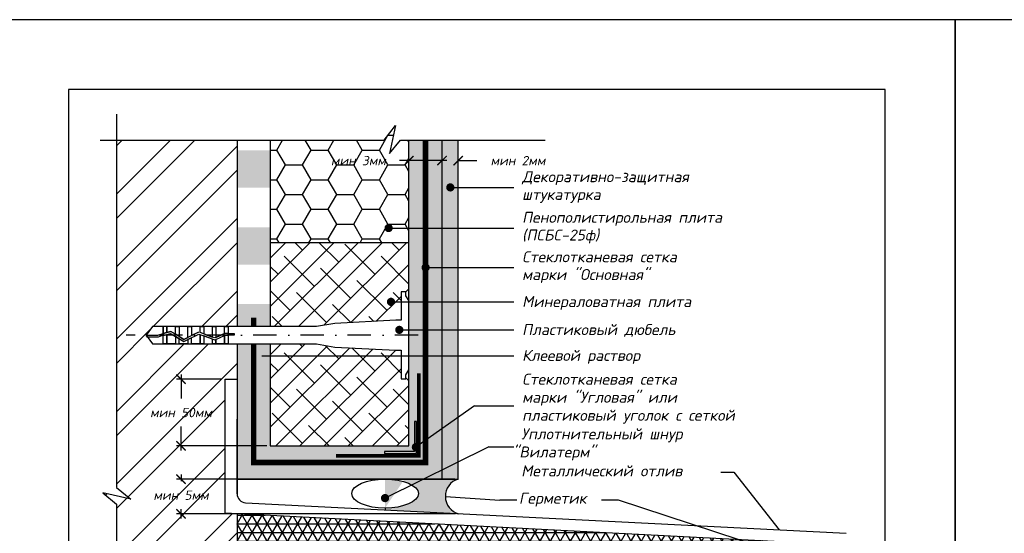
# Model space of a CAD drawing. Header units: inches. Extents: x 47 to 4151, y -1120 to 1902.
# Tile 8 of 93: x 692 to 903, y -239 to -129. Entities that reach past the tile are written whole.
import ezdxf

# ---------------------------------------------------------------- set-up
doc = ezdxf.new("R2010")
doc.units = ezdxf.units.IN
doc.header["$LTSCALE"] = 10
doc.header["$MEASUREMENT"] = 0
doc.linetypes.add('DASHDOT', pattern=[1, 0.5, -0.25, 0, -0.25])
doc.linetypes.add('HIDDEN', pattern=[0.375, 0.25, -0.125])
doc.layers.add('dim', color=160, linetype='Continuous', lineweight=15)
doc.layers.add('Layer1', color=108, linetype='Continuous', lineweight=30)
for name, color, linetype in [('DUBEL', 142, 'Continuous'), ('hatch', 240, 'Continuous'), ('ndp', 242, 'Continuous'), ('ramka', 248, 'Continuous')]:
    doc.layers.add(name, color=color, linetype=linetype)
doc.layers.add('list', color=5, linetype='Continuous', plot=False)
doc.styles.add('style2', font='romans.shx', dxfattribs={"oblique": 12})
doc.dimstyles.new('1', dxfattribs={"dimtxt": 2, "dimasz": 2, "dimexe": 1, "dimexo": 0.7, "dimgap": 2, "dimtad": 0, "dimtih": 1, "dimtoh": 1, "dimdec": 4, "dimzin": 0, "dimdsep": 46, "dimtxsty": 'style2', "dimblk": 'ARCHTICK', "dimcen": 1.5, "dimdle": 1, "dimadec": 0, "dimazin": 0, "dimtfac": 1, "dimtdec": 4, "dimtofl": 0, "dimtmove": 0, "dimatfit": 2, "dimldrblk": 'DOTSMALL', "dimfxl": 1, "dimtolj": 1, "dimtzin": 0, "dimarcsym": 0})

# ---------------------------------------------------------------- blocks, each defined once
blk = doc.blocks.new('_ArchTick')
at = {"layer": 'DUBEL', "color": 0, "const_width": 0.15}
blk.add_lwpolyline([(-0.5, -0.5), (0.5, 0.5)], dxfattribs=at)
blk = doc.blocks.new('*D134')
at = {"layer": 'Defpoints', "color": 0}
for p in [(785.8110356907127, -159.0530771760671), (782.3555807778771, -160.8051728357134), (785.8110356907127, -160.9219795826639)]:
    blk.add_point(p, dxfattribs=at)
at = {"layer": 'dim', "color": 0, "lineweight": -2}
for p, q in [((782.3555807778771, -160.1051728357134), (782.3555807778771, -158.0530771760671)), ((785.8110356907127, -160.2219795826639), (785.8110356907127, -158.0530771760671)), ((782.3555807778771, -159.0530771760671), (780.3555807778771, -159.0530771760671)), ((785.8110356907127, -159.0530771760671), (789.8110356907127, -159.0530771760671))]:
    blk.add_line(p, q, dxfattribs=at)
at = {"layer": 'dim', "color": 0, "lineweight": -2, "xscale": 2, "yscale": 2, "zscale": 2}
blk.add_blockref('_ArchTick', (782.3555807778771, -159.0530771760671), dxfattribs=at)
at = {"layer": 'dim', "color": 0, "lineweight": -2, "xscale": 2, "yscale": 2, "zscale": 2, "rotation": 180}
blk.add_blockref('_ArchTick', (785.8110356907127, -159.0530771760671), dxfattribs=at)
at = {"layer": 'dim', "color": 0, "insert": (798.6306563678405, -159.0530771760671), "char_height": 2, "attachment_point": 5, "style": 'style2'}
blk.add_mtext('\\A1;{\\fRomanS|b0|i0|c204|p2;мин 2мм}', dxfattribs=at)
blk = doc.blocks.new('_DotSmall')
at = {"layer": 'DUBEL', "color": 0, "const_width": 0.5}
blk.add_lwpolyline([(-0.0625, 0, 1), (0.0625, 0, 1)], format="xyb", close=True, dxfattribs=at)
blk = doc.blocks.new('*D135')
at = {"layer": 'Defpoints', "color": 0}
for p in [(775.2569799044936, -159.0530771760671), (775.2569799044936, -160.2217751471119), (782.3555807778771, -160.8051728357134)]:
    blk.add_point(p, dxfattribs=at)
at = {"layer": 'dim', "color": 0, "lineweight": -2}
for p, q in [((775.2569799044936, -159.5217751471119), (775.2569799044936, -158.0530771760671)), ((782.3555807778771, -160.1051728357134), (782.3555807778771, -158.0530771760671)), ((775.2569799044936, -159.0530771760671), (773.2569799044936, -159.0530771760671)), ((783.3555807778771, -159.0530771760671), (775.2569799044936, -159.0530771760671))]:
    blk.add_line(p, q, dxfattribs=at)
at = {"layer": 'dim', "color": 0, "lineweight": -2, "xscale": 2, "yscale": 2, "zscale": 2, "rotation": 180}
blk.add_blockref('_ArchTick', (775.2569799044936, -159.0530771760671), dxfattribs=at)
at = {"layer": 'dim', "color": 0, "lineweight": -2, "xscale": 2, "yscale": 2, "zscale": 2}
blk.add_blockref('_ArchTick', (782.3555807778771, -159.0530771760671), dxfattribs=at)
at = {"layer": 'dim', "color": 0, "insert": (764.4373592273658, -159.0530771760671), "char_height": 2, "attachment_point": 5, "style": 'style2'}
blk.add_mtext('\\A1;{\\fRomanS|b0|i0|c204|p2;мин 3мм}', dxfattribs=at)
blk = doc.blocks.new('*D137')
at = {"layer": 'Defpoints', "color": 0}
for p in [(735.8862996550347, -205.9392512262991), (726.4203222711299, -220.2491015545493), (745.5445629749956, -220.2491015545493)]:
    blk.add_point(p, dxfattribs=at)
at = {"layer": 'dim', "color": 0, "lineweight": -2}
for p, q in [((735.1862996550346, -205.9392512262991), (725.4203222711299, -205.9392512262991)), ((726.4203222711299, -204.9392512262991), (726.4203222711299, -210.0849779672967)), ((726.4203222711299, -221.2491015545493), (726.4203222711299, -216.1033748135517)), ((744.8445629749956, -220.2491015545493), (725.4203222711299, -220.2491015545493))]:
    blk.add_line(p, q, dxfattribs=at)
at = {"layer": 'dim', "color": 0, "lineweight": -2, "xscale": 2, "yscale": 2, "zscale": 2}
for p, rotation in [((726.4203222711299, -205.9392512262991), 90), ((726.4203222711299, -220.2491015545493), 270)]:
    blk.add_blockref('_ArchTick', p, dxfattribs=dict(at, rotation=rotation))
at = {"layer": 'dim', "color": 0, "insert": (726.4203222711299, -213.0941763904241), "char_height": 2, "attachment_point": 5, "style": 'style2'}
blk.add_mtext('\\A1;{\\fRomanS|b0|i0|c204|p2;мин 50мм}', dxfattribs=at)
blk = doc.blocks.new('*D138')
at = {"layer": 'Defpoints', "color": 0}
for p in [(785.8110356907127, -227.347702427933), (726.4203222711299, -234.7898405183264), (785.9485777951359, -234.7898405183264)]:
    blk.add_point(p, dxfattribs=at)
at = {"layer": 'dim', "color": 0, "lineweight": -2}
for p, q in [((785.1110356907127, -227.347702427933), (725.4203222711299, -227.347702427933)), ((726.4203222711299, -226.347702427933), (726.4203222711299, -227.8006024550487)), ((726.4203222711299, -235.7898405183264), (726.4203222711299, -233.8189993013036)), ((785.2485777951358, -234.7898405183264), (725.4203222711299, -234.7898405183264))]:
    blk.add_line(p, q, dxfattribs=at)
at = {"layer": 'dim', "color": 0, "lineweight": -2, "xscale": 2, "yscale": 2, "zscale": 2}
for p, rotation in [((726.4203222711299, -227.347702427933), 90), ((726.4203222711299, -234.7898405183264), 270)]:
    blk.add_blockref('_ArchTick', p, dxfattribs=dict(at, rotation=rotation))
at = {"layer": 'dim', "color": 0, "insert": (726.4203222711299, -230.809800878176), "char_height": 2, "attachment_point": 5, "style": 'style2'}
blk.add_mtext('\\A1;{\\fRomanS|b0|i0|c204|p2;мин }5{\\fRomanS|b0|i0|c204|p2;мм}', dxfattribs=at)

msp = doc.modelspace()

# ---------------------------------------------------------------- hatches: boundary and pattern name
at = {"layer": 'hatch'}
h = msp.add_hatch(dxfattribs=at)
h.set_pattern_fill('HONEY', color=256, scale=29.32749405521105, style=0)
h.set_pattern_definition([(0, (-48.56680414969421, 192.4329305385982), (5.498905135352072, 3.174794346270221), [3.665936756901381, -7.331873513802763]), (120, (-48.56680414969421, 192.4329305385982), (-5.498905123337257, 3.174794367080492), [3.665936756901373, -7.331873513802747]), (59.99999999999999, (-48.56680414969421, 192.4329305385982), (1.201481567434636e-08, 6.349588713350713), [-7.331873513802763, 3.665936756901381])])
h.paths.add_polyline_path([(775.2569799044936, -154.6687945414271), (773.4433727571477, -154.6687945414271), (771.0713913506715, -157.5551331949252), (772.3835526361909, -151.5541209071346), (769.9288202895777, -154.6687945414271), (745.5445629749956, -154.6687945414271), (745.5445629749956, -162.7518252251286), (745.5445629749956, -176.6844207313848), (775.2569799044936, -176.6844207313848)])
h.paths.add_polyline_path([(808.5866301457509, -248.4781241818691), (782.3555807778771, -248.4781241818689), (782.3555807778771, -280.2580797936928), (788.7808087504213, -280.258079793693), (792.7434569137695, -279.5825234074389), (805.7999637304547, -278.9011782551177), (806.9360569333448, -278.9011782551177), (806.9360569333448, -272.792513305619), (807.956920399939, -272.792513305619), (807.956920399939, -273.6341428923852), (808.5866301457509, -274.6763131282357)])
h.paths.add_polyline_path([(832.4825899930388, -269.6004021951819), (832.4825899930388, -248.4781241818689), (812.153560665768, -248.4781241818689), (812.153560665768, -289.0012458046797), (824.399460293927, -289.0012458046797, 0.4142135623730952), (832.4825899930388, -280.9181161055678)])
h.paths.add_polyline_path([(846.9112612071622, -248.4781241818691), (836.0495205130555, -248.4781241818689), (836.0495205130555, -269.6004021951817), (846.9112612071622, -269.6004021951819)])
h.paths.add_polyline_path([(808.5866301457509, -307.8627182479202), (808.5866301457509, -289.5655429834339), (807.956920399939, -290.607713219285), (807.956920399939, -291.4493428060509), (806.9360569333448, -291.4493428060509), (806.9360569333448, -285.3406778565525), (805.7999637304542, -285.3406778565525), (792.7434569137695, -284.6593327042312), (788.7808087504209, -283.9837763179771), (782.3555807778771, -283.9837763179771), (782.3555807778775, -322.3308960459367), (794.118452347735, -322.3308960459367, 0.4142135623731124)])
h.paths.add_polyline_path([(775.2569799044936, -283.9837763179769), (745.5445629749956, -283.9837763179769), (745.5445629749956, -344.7444599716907), (769.8714412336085, -344.7444599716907), (772.3261735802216, -341.6297863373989), (771.0140122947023, -347.6307986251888), (773.3859937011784, -344.7444599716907), (775.2569799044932, -344.7444599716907)])
h.paths.add_polyline_path([(775.2569799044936, -248.4781241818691), (745.5445629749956, -248.4781241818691), (745.5445629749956, -280.258079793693), (775.2569799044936, -280.2580797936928)])
h.paths.add_polyline_path([(758.1177385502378, -157.5438787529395), (772.7569799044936, -157.5438787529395), (772.7569799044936, -160.5622755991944), (758.1177385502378, -160.5622755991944)], flags=24)
h = msp.add_hatch(dxfattribs=at)
h.set_pattern_fill('ANSI32', color=256, scale=29.32749405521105, style=0)
h.set_pattern_definition([(45, (-48.56680414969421, 192.4329305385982), (-7.77662622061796, 7.776626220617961), []), (45, (-43.38238667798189, 192.4329305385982), (-7.77662622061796, 7.776626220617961), [])])
h.paths.add_polyline_path([(738.4459621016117, -283.9837763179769), (734.7194441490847, -283.9837763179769), (733.9402211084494, -283.9837763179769), (731.3129955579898, -283.9837763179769), (728.6857700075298, -283.9837763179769), (726.8377674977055, -283.9837763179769), (724.2105419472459, -283.9837763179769), (720.8040933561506, -283.9837763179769), (718.4773426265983, -283.9837763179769), (717.1346360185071, -282.1209280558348), (718.4773426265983, -280.258079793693), (720.8040933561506, -280.2580797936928), (721.5833163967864, -280.2580797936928), (724.2105419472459, -280.2580797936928), (726.8377674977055, -280.2580797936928), (729.4649930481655, -280.2580797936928), (732.0922185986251, -280.2580797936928), (734.7194441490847, -280.2580797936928), (738.4459621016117, -280.258079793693), (738.4459621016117, -234.7558036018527), (735.8862996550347, -234.6238367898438), (735.8862996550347, -205.9392512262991), (738.4459621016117, -205.9392512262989), (738.4459621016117, -198.374547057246), (736.5395339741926, -198.374547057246), (735.7603109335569, -198.374547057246), (733.1330853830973, -198.374547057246), (730.5058598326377, -198.374547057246), (728.6578573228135, -198.374547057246), (726.0306317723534, -198.374547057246), (722.6241831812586, -198.374547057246), (720.2974324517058, -198.374547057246), (718.9547258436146, -196.5116987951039), (720.2974324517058, -194.6488505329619), (722.6241831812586, -194.6488505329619), (723.4034062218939, -194.6488505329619), (726.0306317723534, -194.6488505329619), (728.6578573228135, -194.6488505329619), (731.285082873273, -194.6488505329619), (733.9123084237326, -194.6488505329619), (736.5395339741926, -194.6488505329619), (738.4459621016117, -194.6488505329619), (738.4459621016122, -154.6687945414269), (712.5728388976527, -154.6687945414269), (712.5728388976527, -229.1930624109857), (715.6875125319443, -231.6477947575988), (709.6865002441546, -230.3356334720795), (712.5728388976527, -232.7076148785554), (712.5728388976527, -344.7444599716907), (738.4459621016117, -344.7444599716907)])
h.paths.add_polyline_path([(718.971859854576, -252.1692968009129), (735.5375138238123, -252.1692968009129), (735.5375138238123, -255.1876936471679), (718.971859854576, -255.1876936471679)], flags=24)
h.paths.add_polyline_path([(718.1374952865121, -211.5849779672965), (734.703149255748, -211.5849779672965), (734.703149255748, -214.6033748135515), (718.1374952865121, -214.6033748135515)], flags=24)
h.paths.add_polyline_path([(719.0436540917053, -229.3006024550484), (733.7969904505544, -229.3006024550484), (733.7969904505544, -232.3189993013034), (719.0436540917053, -232.3189993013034)], flags=24)
h = msp.add_hatch(dxfattribs=at)
h.set_pattern_fill('DOTS', color=256, scale=7, style=0)
h.set_pattern_definition([(0, (-48.56680414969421, 192.4329305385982), (0.21875, 0.4375), [0, -0.4375])])
h.paths.add_polyline_path([(782.3555807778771, -154.6687945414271), (778.8062803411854, -154.6687945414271), (778.8062803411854, -223.7984019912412), (741.9952625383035, -223.7984019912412), (741.9952625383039, -198.3745470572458), (738.4459621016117, -198.374547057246), (738.4459621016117, -227.347702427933), (782.3555807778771, -227.3477024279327)])
h.paths.add_polyline_path([(778.8062803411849, -154.6687945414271), (775.2569799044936, -154.6687945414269), (775.2569799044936, -193.0944731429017), (775.2569799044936, -203.956313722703), (775.2569799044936, -220.2491015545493), (745.5445629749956, -220.2491015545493), (745.5445629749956, -198.3745470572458), (741.9952625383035, -198.3745470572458), (741.9952625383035, -223.7984019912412), (778.8062803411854, -223.7984019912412)])
h.paths.add_polyline_path([(776.8882160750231, -215.0419245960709), (776.8882160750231, -220.0874322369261, -0.3248751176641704), (777.192120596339, -220.5057918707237, -0.3248751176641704), (776.8882160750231, -220.9241515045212), (776.8882160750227, -221.8803377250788), (770.0498029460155, -221.8803377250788), (770.049802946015, -221.4725286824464), (776.4804070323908, -221.4725286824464), (776.4804070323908, -220.8516922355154, -0.2301352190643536), (776.3122957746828, -220.5057918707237, -0.2301352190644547), (776.4804070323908, -220.1598915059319), (776.4804070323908, -215.0419245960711)], flags=17)
h.paths.add_polyline_path([(745.5445629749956, -189.8378953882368), (738.4459621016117, -189.8378953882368), (738.4459621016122, -194.6488505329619), (745.5445629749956, -194.6488505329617)], flags=17)
h.paths.add_polyline_path([(745.5445629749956, -173.3361400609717), (738.4459621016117, -173.3361400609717), (738.4459621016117, -181.3369920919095), (745.5445629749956, -181.3369920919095)])
h.paths.add_polyline_path([(745.5445629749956, -156.8343847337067), (738.4459621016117, -156.8343847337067), (738.4459621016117, -164.8352367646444), (745.5445629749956, -164.8352367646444)])
h = msp.add_hatch(dxfattribs=at)
h.set_pattern_fill('AR-CONC', color=256, scale=0.293274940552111, style=0)
h.set_pattern_definition([(49.99999999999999, (-48.56680414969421, 192.4329305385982), (2.103544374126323, -0.1840362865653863), [0.2199562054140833, -2.419518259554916]), (355, (-48.56680414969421, 192.4329305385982), (-0.406922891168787, 2.205991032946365), [0.1759649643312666, -1.935614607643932]), (100.4514, (-48.3915087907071, 192.417594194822), (1.696623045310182, 2.021953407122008), [0.1869340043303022, -2.056274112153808]), (46.18420000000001, (-48.56680414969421, 193.0194804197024), (3.129950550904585, -0.4854257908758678), [0.3299343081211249, -3.629277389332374]), (96.6356, (-48.30597496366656, 192.9790281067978), (2.741131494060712, 2.85684360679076), [0.2804010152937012, -3.084410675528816]), (351.1842, (-48.56680414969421, 193.0194804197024), (2.741129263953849, 2.856845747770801), [0.2639474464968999, -2.903421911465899]), (21, (-48.27352920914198, 192.8728429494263), (1.750578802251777, -1.180780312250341), [0.2199562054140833, -2.419518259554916]), (326.0000000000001, (-48.27352920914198, 192.8728429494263), (0.7135828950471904, 2.126683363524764), [0.1759649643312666, -1.935614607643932]), (71.4514, (-48.12764770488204, 192.7744444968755), (2.464162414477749, 0.9459011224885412), [0.1869340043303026, -2.056274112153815]), (37.50000000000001, (-48.56680414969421, 192.4329305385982), (0.03566180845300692, 0.9762942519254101), [0, -1.912152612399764, 0, -1.964942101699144, 0, -1.942946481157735]), (7.499999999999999, (-48.56680414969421, 192.4329305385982), (0.7715170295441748, 1.156710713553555), [0, -1.120310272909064, 0, -1.868161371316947, 0, -0.7405192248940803]), (327.5, (-49.22080726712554, 192.4329305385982), (1.565567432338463, -0.06614778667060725), [0, -0.7331873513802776, 0, -2.287544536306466, 0, -3.035395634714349]), (317.5, (-49.51408220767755, 192.4329305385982), (1.710338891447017, 0.2935828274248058), [0, -0.9531435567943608, 0, -1.519164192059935, 0, -2.155570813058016])])
h.paths.add_polyline_path([(785.8110356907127, -183.7875005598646), (785.8110356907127, -154.6687945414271), (782.3555807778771, -154.6687945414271), (782.3555807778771, -227.3477024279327), (785.8110356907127, -227.347702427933)])
h = msp.add_hatch(dxfattribs=at)
h.set_pattern_fill('ANSI38', color=256, scale=29.32749405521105, style=0)
h.set_pattern_definition([(45, (-48.56680414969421, 192.4329305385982), (-2.592208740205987, 2.592208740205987), []), (135, (-48.56680414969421, 192.4329305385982), (-7.77662622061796, 2.592208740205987), [9.164841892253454, -5.498905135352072])])
h.paths.add_polyline_path([(775.2569799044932, -203.9563137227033), (774.6272701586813, -204.9984839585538), (774.6272701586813, -205.8401135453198), (773.6064066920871, -205.8401135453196), (773.6064066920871, -199.7314485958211), (772.4703134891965, -199.7314485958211), (759.4138066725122, -199.0501034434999), (755.4511585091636, -198.374547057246), (745.5445629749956, -198.374547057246), (745.5445629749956, -212.7691814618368), (745.5445629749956, -220.2491015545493), (775.2569799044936, -220.2491015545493)])
h.paths.add_polyline_path([(775.2569799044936, -176.6844207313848), (745.5445629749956, -176.6844207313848), (745.5445629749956, -179.5562287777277), (745.5445629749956, -194.6488505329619), (755.4511585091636, -194.6488505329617), (759.4138066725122, -193.9732941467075), (772.4703134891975, -193.2919489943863), (773.6064066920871, -193.2919489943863), (773.6064066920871, -187.1832840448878), (774.6272701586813, -187.1832840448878), (774.6272701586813, -188.024913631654), (775.2569799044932, -189.0670838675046)])
h = msp.add_hatch(color=256, dxfattribs=at)
edge = h.paths.add_edge_path()
edge.add_line((785.8110356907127, -227.347702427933), (782.3555807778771, -227.347702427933))
edge.add_line((782.3555807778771, -227.347702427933), (774.32166094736, -227.347702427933))
edge.add_ellipse((770.139083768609, -230.4688379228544), major_axis=(-7.140105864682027, 0), ratio=0.4371273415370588, start_angle=90, end_angle=270, ccw=False)
edge.add_line((770.139083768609, -233.5899734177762), (770.139083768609, -233.9901520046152))
edge.add_line((770.139083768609, -233.9901520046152), (785.948577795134, -234.7898405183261))
edge.add_arc((786.9310035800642, -231.0493437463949), 3.867360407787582, 106.8337054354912, 255.2838809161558, ccw=False)
h.paths.add_polyline_path([(864.8962986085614, -243.3072860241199), (867.34839071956, -241.4015402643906), (857.9339422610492, -240.916165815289), (857.4653169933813, -241.3795233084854), (857.4653169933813, -253.6457914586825, -0.3035028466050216), (863.3202164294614, -248.1949325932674, -0.3083413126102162)])
h = msp.add_hatch(dxfattribs=at)
h.set_pattern_fill('NET3', color=256, scale=15, style=0)
h.set_pattern_definition([(0, (-48.56680414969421, 192.4329305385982), (0, 1.875), []), (59.99999999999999, (-48.56680414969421, 192.4329305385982), (-1.623797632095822, 0.9375000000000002), []), (120, (-48.56680414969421, 192.4329305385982), (-1.623797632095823, -0.9374999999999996), [])])
h.paths.add_polyline_path([(738.4459621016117, -234.7558036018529), (738.4459621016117, -241.3795233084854), (854.0098620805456, -241.3795233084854), (857.4653169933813, -241.3795233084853), (857.9339422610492, -240.916165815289)])
at = {"layer": 'Layer1'}
msp.add_hatch(color=256, dxfattribs=at).paths.add_polyline_path([(776.8882160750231, -215.0419245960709), (776.4804070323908, -215.0419245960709), (776.4804070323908, -221.4725286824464), (770.049802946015, -221.4725286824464), (770.0498029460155, -221.8803377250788), (776.8882160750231, -221.8803377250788)])

# ---------------------------------------------------------------- linework, layer by layer
at = {"layer": 'DUBEL', "linetype": 'DASHDOT'}
msp.add_line((777.2097774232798, -196.5116987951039), (714.6421778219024, -196.5116987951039), dxfattribs=at)
at = {"layer": 'DUBEL', "linetype": 'HIDDEN', "const_width": 1.173099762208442}
for points in [[(741.9952625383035, -198.374547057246), (741.9952625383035, -223.7984019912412), (778.8062803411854, -223.7984019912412), (778.8062803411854, -154.6687945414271)], [(741.9952625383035, -192.7581732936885), (741.9952625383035, -194.6488505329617)]]:
    msp.add_lwpolyline(points, dxfattribs=at)
at = {"layer": 'DUBEL'}
msp.add_lwpolyline([(772.470313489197, -199.7314485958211), (773.6064066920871, -199.7314485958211), (773.6064066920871, -205.8401135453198), (774.6272701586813, -205.8401135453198), (774.6272701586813, -204.9984839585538), (775.2569799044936, -203.956313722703), (775.2569799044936, -189.0670838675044), (774.6272701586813, -188.0249136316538), (774.6272701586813, -187.1832840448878), (773.6064066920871, -187.1832840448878), (773.6064066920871, -193.2919489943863), (772.470313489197, -193.2919489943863), (759.4138066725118, -193.9732941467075), (755.4511585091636, -194.6488505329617), (736.5395339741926, -194.6488505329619), (736.5395339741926, -196.0968185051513), (737.8299356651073, -196.0968185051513), (737.8299356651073, -196.4922492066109), (736.5395339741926, -196.4922492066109), (736.5395339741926, -196.0968185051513), (736.5395339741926, -198.374547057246), (735.7603109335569, -198.374547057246), (735.7603109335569, -196.5713985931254), (735.936906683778, -196.4922492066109), (736.5395339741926, -196.5116987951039), (736.5395339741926, -196.0968185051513), (735.8523440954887, -196.0968185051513), (735.7603109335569, -196.1380673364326), (735.7603109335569, -194.6488505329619), (736.5395339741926, -194.6488505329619), (733.9123084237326, -194.6488505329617), (733.9123084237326, -196.966333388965), (735.7603109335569, -196.1380673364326), (733.6487632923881, -197.0844530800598), (733.1330853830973, -196.8953892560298), (733.1330853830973, -194.6488505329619), (733.9123084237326, -194.6488505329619), (731.285082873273, -194.6488505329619), (731.285082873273, -196.2178531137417), (733.1330853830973, -196.8953892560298), (730.5058598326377, -195.9321653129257), (730.5058598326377, -194.6488505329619), (731.285082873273, -194.6488505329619), (728.6578573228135, -194.6488505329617), (728.6578573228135, -196.5116987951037), (730.1811672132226, -195.8131227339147), (727.8786342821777, -196.9792804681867), (727.8786342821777, -194.6488505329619), (728.6578573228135, -194.6488505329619), (726.0306317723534, -194.6488505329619), (726.0306317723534, -196.5116987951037), (726.0306317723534, -196.7836225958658), (727.0354762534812, -197.4063124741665), (727.8786342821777, -196.9792804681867), (727.0354762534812, -197.4063124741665), (725.2514087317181, -196.3007475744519), (725.2514087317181, -194.6488505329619), (726.0306317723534, -194.6488505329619), (723.4034062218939, -194.6488505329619), (723.4034062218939, -195.9359273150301), (724.2560648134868, -195.6839450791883), (725.2514087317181, -196.3007475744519), (724.2560648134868, -195.6839450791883), (723.4034062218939, -195.9359273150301), (723.4034062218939, -194.6488505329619), (722.6241831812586, -194.6488505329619), (722.6241831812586, -196.1662074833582), (723.4034062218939, -195.9359273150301), (722.6241831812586, -196.1662074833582), (722.6241831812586, -194.6488505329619), (720.2974324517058, -194.6488505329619), (718.9547258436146, -196.5116987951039), (721.455108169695, -196.5116987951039), (722.6241831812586, -196.1662074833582), (722.6241831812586, -196.5116987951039), (721.5123151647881, -196.9071294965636), (719.2397449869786, -196.9071294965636), (718.9547258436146, -196.5116987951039), (720.2974324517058, -198.374547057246), (722.6241831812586, -198.374547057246), (722.6241831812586, -196.5785443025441), (723.4034062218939, -196.3482641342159), (723.4034062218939, -198.374547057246), (723.4034062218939, -196.5116987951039), (723.4034062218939, -196.3482641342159), (724.1983034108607, -196.1133518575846), (725.2514087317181, -196.7659483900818), (725.2514087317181, -198.374547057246), (722.6241831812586, -198.374547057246), (726.0306317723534, -198.374547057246), (726.0306317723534, -197.248823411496), (725.2514087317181, -196.7659483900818), (727.0159884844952, -197.8594369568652), (727.8786342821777, -197.4225350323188), (727.8786342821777, -198.374547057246), (726.0306317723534, -198.374547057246), (728.6578573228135, -198.374547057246), (728.6578573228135, -197.027884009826), (727.8786342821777, -197.4225350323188), (730.2064620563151, -196.2435662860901), (731.285082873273, -196.6390227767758), (731.285082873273, -198.374547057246), (728.6578573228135, -198.374547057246), (730.5058598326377, -198.374547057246), (730.5058598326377, -196.5116987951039), (730.5058598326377, -196.3533349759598), (730.5058598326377, -198.374547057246), (733.1330853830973, -198.374547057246), (733.1330853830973, -197.3165589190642), (731.285082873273, -196.6390227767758), (733.6636886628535, -197.5110948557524), (733.9123084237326, -197.3996646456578), (733.9123084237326, -198.374547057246), (733.9123084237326, -197.3996646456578), (735.7603109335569, -196.5713985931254), (735.7603109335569, -198.374547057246), (733.1330853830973, -198.374547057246), (736.5395339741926, -198.374547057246), (755.4511585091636, -198.374547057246), (759.4138066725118, -199.0501034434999), (772.470313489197, -199.7314485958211)], close=True, dxfattribs=at)
at = {"layer": 'hatch'}
for points in [[(712.5728388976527, -149.1183749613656), (712.5728388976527, -229.1930624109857), (715.6875125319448, -231.6477947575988), (709.6865002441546, -230.3356334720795), (712.5728388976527, -232.7076148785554), (712.5728388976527, -349.5352643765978)], [(709.1015754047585, -154.6687945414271), (769.9288202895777, -154.6687945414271), (772.3835526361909, -151.554120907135), (771.0713913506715, -157.5551331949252), (773.4433727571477, -154.6687945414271), (804.4715406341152, -154.6687945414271)]]:
    msp.add_lwpolyline(points, dxfattribs=at)
at = {"layer": 'Layer1'}
for p, q in [((738.4459621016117, -154.6687945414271), (738.4459621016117, -194.6488505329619)), ((745.5445629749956, -154.6687945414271), (745.5445629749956, -194.6488505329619)), ((775.2569799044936, -193.0944731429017), (775.2569799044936, -154.6687945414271)), ((775.2569799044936, -176.6844207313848), (745.5445629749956, -176.6844207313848)), ((738.4459621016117, -198.374547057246), (738.4459621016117, -230.4878285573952)), ((735.8862996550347, -234.6238367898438), (735.8862996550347, -205.9392512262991)), ((735.8862996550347, -205.9392512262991), (738.4459621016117, -205.9392512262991)), ((738.4459621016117, -230.4878285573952), (738.4459621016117, -214.4890727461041)), ((735.8862996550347, -234.6238367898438), (735.8862996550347, -222.8730551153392)), ((740.2515430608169, -232.4783564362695), (868.9957663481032, -238.9906000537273)), ((770.139083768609, -233.5899734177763), (770.139083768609, -233.9901520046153)), ((735.8862996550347, -234.6238367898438), (867.34839071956, -241.4015402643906)), ((738.4459621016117, -234.7558036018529), (738.4459621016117, -280.2580797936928))]:
    msp.add_line(p, q, dxfattribs=at)
for points in [[(738.4459621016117, -227.347702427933), (782.3555807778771, -227.347702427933), (782.3555807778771, -154.6687945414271)], [(785.8110356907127, -227.347702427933), (785.8110356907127, -227.347702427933), (785.8110356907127, -154.6687945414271)], [(782.3555807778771, -227.347702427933), (785.8110356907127, -227.347702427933), (785.8110356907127, -183.7875005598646)], [(745.5445629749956, -198.374547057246), (745.5445629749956, -220.2491015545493), (775.2569799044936, -220.2491015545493), (775.2569799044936, -193.0944731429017)]]:
    msp.add_lwpolyline(points, dxfattribs=at)
at = {"layer": 'Layer1', "linetype": 'HIDDEN'}
msp.add_lwpolyline([(777.3921205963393, -204.6584525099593, 0.75, 0.75, 0), (777.3921205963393, -222.3842422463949, 0.75, 0.75, 0), (759.6663308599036, -222.3842422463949, 0.75, 0.75, 0)], format="xyseb", dxfattribs=at)
at = {"layer": 'Layer1'}
msp.add_lwpolyline([(776.8882160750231, -215.0419245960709), (776.4804070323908, -215.0419245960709), (776.4804070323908, -221.4725286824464), (770.049802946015, -221.4725286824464), (770.0498029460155, -221.8803377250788), (776.8882160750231, -221.8803377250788)], close=True, dxfattribs=at)
at = {"layer": 'Layer1', "const_width": 0.8798248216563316}
msp.add_lwpolyline([(776.3122957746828, -220.5057918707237, 1), (777.192120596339, -220.5057918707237, 1)], format="xyb", close=True, dxfattribs=at)
at = {"layer": 'Layer1'}
for centre, radius, start, end in [((786.931003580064, -231.0493437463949), 3.867360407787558, 106.8337054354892, 255.2838809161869), ((740.4459621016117, -230.4878285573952), 2, 180, 264.4214952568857)]:
    msp.add_arc(centre, radius, start, end, dxfattribs=at)
msp.add_ellipse((770.139083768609, -230.4688379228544), major_axis=(-7.140105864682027, 0), ratio=0.4371273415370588, dxfattribs=at)
at = {"layer": 'list'}
for points in [[(682.3401231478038, -418.8220724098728), (892.3401231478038, -418.8220724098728), (892.3401231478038, -128.8220724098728), (682.3401231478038, -128.8220724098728)], [(892.3401231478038, -418.8220724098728), (1102.340123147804, -418.8220724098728), (1102.340123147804, -128.8220724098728), (892.3401231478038, -128.8220724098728)]]:
    msp.add_lwpolyline(points, close=True, dxfattribs=at)
at = {"layer": 'ndp'}
for p, q in [((784.1311604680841, -164.8014722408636), (797.7661402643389, -164.8014722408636)), ((770.9125073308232, -173.510604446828), (797.7661402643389, -173.510604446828)), ((778.8380806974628, -181.9769433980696), (797.7661402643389, -181.9769433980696)), ((771.4226702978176, -189.3418682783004), (797.7661402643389, -189.3418682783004)), ((773.2021320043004, -195.3542189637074), (797.7661402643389, -195.3542189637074)), ((743.7451909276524, -200.8989109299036), (797.7661402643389, -200.8989109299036)), ((789.28776470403, -211.6562396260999), (776.7522081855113, -220.5057918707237)), ((789.28776470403, -211.6562396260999), (797.7661402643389, -211.6562396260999)), ((792.4128784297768, -220.429204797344), (770.1390837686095, -231.435245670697)), ((792.4128784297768, -220.429204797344), (797.7661402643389, -220.429204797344)), ((842.1266690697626, -225.8612096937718), (844.8718766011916, -225.8612096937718)), ((844.8718766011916, -225.8612096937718), (854.6373488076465, -238.2643110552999)), ((783.0643034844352, -231.1208062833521), (794.7252979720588, -231.8620684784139)), ((798.3640500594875, -231.8620684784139), (794.7252979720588, -231.8620684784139)), ((820.1667082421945, -231.8620684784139), (816.5279561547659, -231.8620684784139)), ((858.9576260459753, -244.5922814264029), (820.1667082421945, -231.8620684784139))]:
    msp.add_line(p, q, dxfattribs=at)
at = {"layer": 'ndp', "const_width": 0.8798248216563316}
for points in [[(783.6912480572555, -164.8014722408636, 1), (784.5710728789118, -164.8014722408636, 1)], [(770.4725949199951, -173.510604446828, 1), (771.3524197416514, -173.510604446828, 1)], [(778.3981682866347, -181.9769433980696, 1), (779.277993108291, -181.9769433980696, 1)], [(770.982757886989, -189.3418682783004, 1), (771.8625827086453, -189.3418682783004, 1)], [(772.7622195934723, -195.3542189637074, 1), (773.6420444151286, -195.3542189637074, 1)], [(769.6991713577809, -231.435245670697, 1), (770.5789961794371, -231.435245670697, 1)]]:
    msp.add_lwpolyline(points, format="xyb", close=True, dxfattribs=at)
at = {"layer": 'ramka'}
msp.add_lwpolyline([(702.3401231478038, -403.8220724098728), (877.3401231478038, -403.8220724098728), (877.3401231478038, -143.8220724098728), (702.3401231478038, -143.8220724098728)], close=True, dxfattribs=at)

# ---------------------------------------------------------------- texts
at = {"layer": 'ndp', "style": 'style2', "oblique": 12}
for s, p in [('Декоративно-защитная', (799.5189733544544, -163.6774670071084)), ('штукатурка', (799.5189733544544, -167.4760757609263)), ('Пенополистирольная плита', (799.5189733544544, -172.3865992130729)), ('(ПСБС-25ф)', (799.5189733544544, -176.1852079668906)), ('Стеклотканевая сетка', (799.5189733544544, -180.8529381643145)), ('марки "Основная"', (799.5189733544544, -184.6515469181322)), ('Минераловатная плита', (799.5189733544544, -190.4548848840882)), ('Пластиковый дюбель', (799.5189733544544, -196.4672355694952)), ('Клеевой раствор', (799.5189733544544, -202.0119275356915)), ('Стеклотканевая сетка', (799.5189733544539, -207.1071898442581)), ('марки "Угловая" или', (799.5189733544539, -210.9760418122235)), ('пластиковый уголок с сеткой', (799.5189733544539, -214.8448937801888)), ('Уплотнительный шнур', (799.3275463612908, -218.8322193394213)), (' "Вилатерм"', (795.9733767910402, -222.7152374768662)), ('Металлический отлив', (799.3275463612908, -226.7649837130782)), ('Герметик', (798.8432695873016, -232.6300729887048))]:
    msp.add_text(s, height=2.346199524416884, dxfattribs=at).set_placement(p)

# ---------------------------------------------------------------- dimensions: what is measured, and where the dimension line sits
at = {"layer": 'dim'}
for base, p2, text, picture, middle in [((775.2569799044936, -159.0530771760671), (775.2569799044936, -160.2217751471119), '{\\fRomanS|b0|i0|c204|p2;мин 3мм}', '*D135', (764.4373592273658, -159.0530771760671)), ((785.8110356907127, -159.0530771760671), (785.8110356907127, -160.9219795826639), '{\\fRomanS|b0|i0|c204|p2;мин 2мм}', '*D134', (798.6306563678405, -159.0530771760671))]:
    dim = msp.add_linear_dim(base=base, p1=(782.3555807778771, -160.8051728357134), p2=p2, text=text, dimstyle='1', dxfattribs=at)
    dim.commit()
    dim.dimension.update_dxf_attribs({"geometry": picture, "text_midpoint": middle})
dim = msp.add_linear_dim(base=(726.4203222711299, -220.2491015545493), p1=(735.8862996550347, -205.9392512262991), p2=(745.5445629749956, -220.2491015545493), angle=270, text='{\\fRomanS|b0|i0|c204|p2;мин 50мм}', dimstyle='1', dxfattribs=at)
dim.commit()
dim.dimension.update_dxf_attribs({"geometry": '*D137', "text_midpoint": (726.4203222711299, -213.0941763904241)})
dim = msp.add_linear_dim(base=(726.4203222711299, -234.7898405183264), p1=(785.8110356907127, -227.347702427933), p2=(785.9485777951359, -234.7898405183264), angle=270, text='{\\fRomanS|b0|i0|c204|p2;мин }5{\\fRomanS|b0|i0|c204|p2;мм}', dimstyle='1', dxfattribs=at)
dim.commit()
dim.dimension.update_dxf_attribs({"geometry": '*D138', "text_midpoint": (726.4203222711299, -230.809800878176), "dimtype": 160})

doc.saveas('drawing.dxf')
